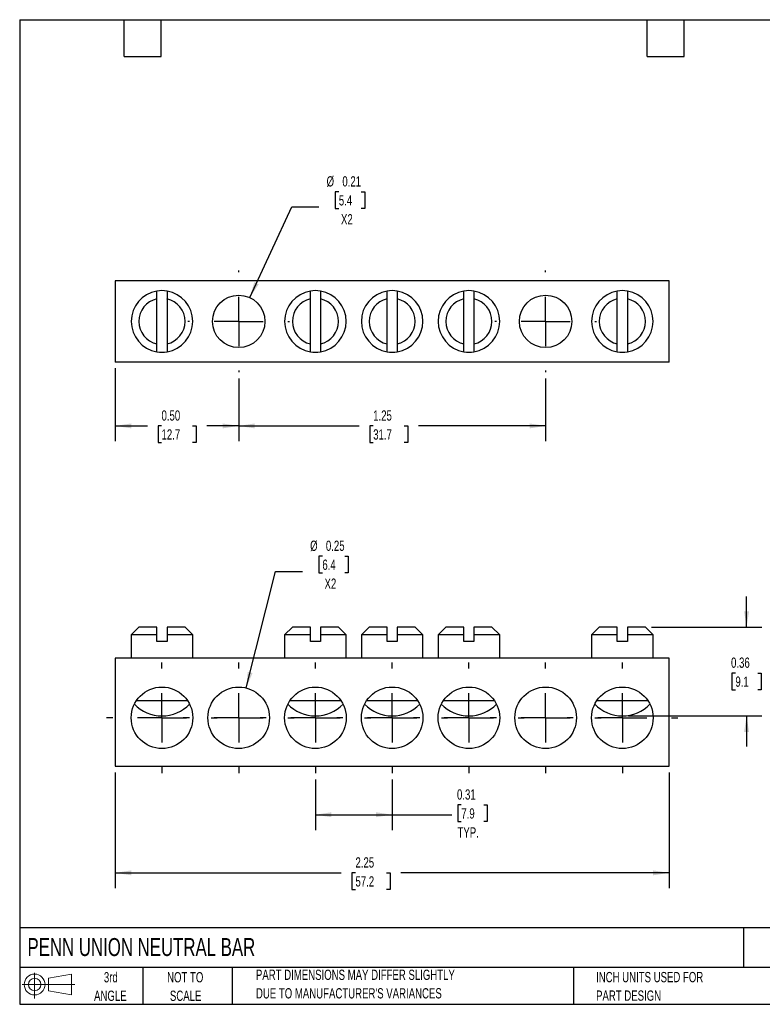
# Model space of a CAD drawing. Header units: inches. Extents: x 0.12 to 5.38, y 0.12 to 4.12.
# Tile 1 of 2: x 0.12 to 3.14, y 0.12 to 4.12. Entities that reach past the tile are written whole.
import ezdxf

# ---------------------------------------------------------------- set-up
doc = ezdxf.new("R2010")
doc.units = ezdxf.units.IN
doc.header["$LTSCALE"] = 0.5
doc.header["$MEASUREMENT"] = 0
doc.linetypes.add('CENTERX2', pattern=[0.8, 0.5, -0.1, 0.1, -0.1])
doc.layers.add('CENTER', color=40, linetype='CENTERX2')
doc.layers.add('SLD-DEFPOINTS', color=7, linetype='Continuous')
doc.layers.add('DIMENSIONS', color=140, linetype='Continuous', lineweight=25)
doc.layers.add('TEXT', color=140, linetype='Continuous', lineweight=25)
doc.styles.add('SLDTEXTSTYLE0', font='TXT', dxfattribs={"width": 0.7})
doc.dimstyles.new('SLDDIMSTYLE0', dxfattribs={"dimtxt": 0.04248, "dimasz": 0.065, "dimexe": 0, "dimexo": 0.0625, "dimgap": 0.01062, "dimtad": 0, "dimtih": 1, "dimtoh": 1, "dimrnd": 1e-09, "dimdsep": 46, "dimtxsty": 'SLDTEXTSTYLE0', "dimsah": 1, "dimcen": 0.09, "dimadec": 0, "dimazin": 2, "dimtfac": 1, "dimtmove": 0, "dimatfit": 0, "dimfxl": 0, "dimfrac": 2, "dimtolj": 1, "dimtzin": 12, "dimarcsym": 0})
doc.dimstyles.new('SLDDIMSTYLE1', dxfattribs={"dimtxt": 0.04248, "dimasz": 0.065, "dimexe": 0, "dimexo": 0.0625, "dimgap": 0.01062, "dimtad": 0, "dimtih": 1, "dimtoh": 1, "dimrnd": 1e-09, "dimdsep": 46, "dimtxsty": 'SLDTEXTSTYLE0', "dimsah": 1, "dimcen": 0.09, "dimadec": 0, "dimazin": 2, "dimtfac": 1, "dimtofl": 0, "dimtmove": 0, "dimatfit": 3, "dimfxl": 0, "dimfrac": 2, "dimtolj": 1, "dimtzin": 12, "dimarcsym": 0})
doc.dimstyles.new('SLDDIMSTYLE2', dxfattribs={"dimtxt": 0.04248, "dimasz": 0.065, "dimexe": 0, "dimexo": 0.0625, "dimgap": 0.01062, "dimtad": 0, "dimtih": 1, "dimtoh": 1, "dimrnd": 1e-09, "dimzin": 12, "dimdsep": 46, "dimtxsty": 'SLDTEXTSTYLE0', "dimsah": 1, "dimcen": 0.09, "dimadec": 0, "dimazin": 3, "dimtfac": 1, "dimtofl": 0, "dimtmove": 0, "dimatfit": 3, "dimfxl": 0, "dimfrac": 2, "dimtolj": 1, "dimtzin": 12, "dimarcsym": 0})
doc.dimstyles.new('SLDDIMSTYLE3', dxfattribs={"dimtxt": 0.04248, "dimasz": 0.065, "dimexe": 0, "dimexo": 0.0625, "dimgap": 0.01062, "dimtad": 0, "dimtih": 1, "dimtoh": 1, "dimrnd": 1e-09, "dimdsep": 46, "dimtxsty": 'SLDTEXTSTYLE0', "dimsah": 1, "dimcen": 0, "dimadec": 0, "dimazin": 2, "dimtfac": 1, "dimtofl": 0, "dimtmove": 0, "dimatfit": 3, "dimfxl": 0, "dimfrac": 2, "dimtolj": 1, "dimtzin": 12, "dimarcsym": 0})
doc.dimstyles.new('SLDDIMSTYLE4', dxfattribs={"dimtxt": 0.04248, "dimasz": 0.065, "dimexe": 0, "dimexo": 0.0625, "dimgap": 0.01062, "dimtad": 0, "dimtih": 1, "dimtoh": 1, "dimrnd": 1e-09, "dimzin": 0, "dimdsep": 46, "dimtxsty": 'SLDTEXTSTYLE0', "dimsah": 1, "dimcen": 0.09, "dimadec": 0, "dimazin": 0, "dimtfac": 1, "dimtofl": 0, "dimtmove": 0, "dimatfit": 3, "dimfxl": 0, "dimfrac": 2, "dimtolj": 1, "dimtzin": 12, "dimarcsym": 0})

# ---------------------------------------------------------------- blocks, each defined once
blk = doc.blocks.new('Block11')
at = {"color": 7, "linetype": 'Continuous', "lineweight": 18}
for p, q in [((0.051, 0.1045), (0.051, 0)), ((0.1079, 0.082), (0.2003, 0.0991)), ((0.1079, 0.0314), (0.1079, 0.082)), ((0.2003, 0.0991), (0.2003, 0.0144)), ((0, 0.0567), (0.2141, 0.0567)), ((0.1079, 0.0314), (0.2003, 0.0144))]:
    blk.add_line(p, q, dxfattribs=at)
for radius in [0.0423, 0.0253]:
    blk.add_circle((0.051, 0.0567), radius, dxfattribs=at)
blk = doc.blocks.new('Block12')
at = {"layer": 'SLD-DEFPOINTS'}
blk.add_blockref('Block11', (0, 0), dxfattribs=at)
blk = doc.blocks.new('_D')
at = {"layer": 'DIMENSIONS'}
for p, q in [((3.0787, 1.6568), (3.0787, 1.7818)), ((2.6927, 1.6568), (3.1412, 1.6568)), ((3.0333, 1.4705), (3.019, 1.4705)), ((3.019, 1.4705), (3.019, 1.403)), ((3.1241, 1.4705), (3.1384, 1.4705)), ((3.1384, 1.4705), (3.1384, 1.403)), ((3.019, 1.403), (3.0333, 1.403)), ((3.1384, 1.403), (3.1241, 1.403)), ((2.599, 1.2968), (3.1412, 1.2968)), ((3.0787, 1.2968), (3.0787, 1.1718))]:
    blk.add_line(p, q, dxfattribs=at)
for points in [[(3.0787, 1.6568), (3.0887, 1.7218), (3.0687, 1.7218)], [(3.0787, 1.2968), (3.0687, 1.2318), (3.0887, 1.2318)]]:
    blk.add_solid(points, dxfattribs=at)
at = {"layer": 'DIMENSIONS', "char_height": 0.04167, "attachment_point": 1, "style": 'SLDTEXTSTYLE0'}
for s, insert in [('0.36', (3.0156, 1.5338)), ('9.1', (3.0333, 1.4567))]:
    blk.add_mtext(s, dxfattribs=dict(at, insert=insert))
blk = doc.blocks.new('_D_1')
at = {"layer": 'DIMENSIONS'}
for p, q in [((1.3267, 1.0389), (1.3267, 0.8327)), ((1.6385, 1.0389), (1.6385, 0.8327)), ((1.9196, 0.935), (1.9054, 0.935)), ((1.9054, 0.935), (1.9054, 0.8674)), ((2.0105, 0.935), (2.0248, 0.935)), ((2.0248, 0.935), (2.0248, 0.8674)), ((1.3267, 0.8952), (1.6385, 0.8952)), ((1.6385, 0.8952), (1.8816, 0.8952)), ((1.9054, 0.8674), (1.9196, 0.8674)), ((2.0248, 0.8674), (2.0105, 0.8674))]:
    blk.add_line(p, q, dxfattribs=at)
for points in [[(1.3267, 0.8952), (1.3917, 0.8852), (1.3917, 0.9052)], [(1.6385, 0.8952), (1.5735, 0.9052), (1.5735, 0.8852)]]:
    blk.add_solid(points, dxfattribs=at)
at = {"layer": 'DIMENSIONS', "char_height": 0.04167, "attachment_point": 1, "style": 'SLDTEXTSTYLE0'}
for s, insert in [('0.31', (1.902, 0.9982)), ('7.9', (1.9196, 0.9212)), ('TYP.', (1.904, 0.8441))]:
    blk.add_mtext(s, dxfattribs=dict(at, insert=insert))
blk = doc.blocks.new('_D_2')
at = {"layer": 'DIMENSIONS'}
for p, q in [((0.5133, 1.0671), (0.5133, 0.5965)), ((2.7637, 1.0671), (2.7637, 0.5965)), ((0.5133, 0.659), (1.4318, 0.659)), ((1.4894, 0.659), (1.4751, 0.659)), ((1.4751, 0.659), (1.4751, 0.5915)), ((1.6156, 0.659), (1.6299, 0.659)), ((1.6299, 0.659), (1.6299, 0.5915)), ((2.7637, 0.659), (1.6732, 0.659)), ((1.4751, 0.5915), (1.4894, 0.5915)), ((1.6299, 0.5915), (1.6156, 0.5915))]:
    blk.add_line(p, q, dxfattribs=at)
for points in [[(0.5133, 0.659), (0.5783, 0.649), (0.5783, 0.669)], [(2.7637, 0.659), (2.6987, 0.669), (2.6987, 0.649)]]:
    blk.add_solid(points, dxfattribs=at)
at = {"layer": 'DIMENSIONS', "char_height": 0.04167, "attachment_point": 1, "style": 'SLDTEXTSTYLE0'}
for s, insert in [('2.25', (1.4894, 0.7222)), ('57.2', (1.4894, 0.6452))]:
    blk.add_mtext(s, dxfattribs=dict(at, insert=insert))
blk = doc.blocks.new('_D_3')
at = {"layer": 'DIMENSIONS'}
for p, q in [((1.3549, 1.9455), (1.3407, 1.9455)), ((1.3407, 1.9455), (1.3407, 1.878)), ((1.4458, 1.9455), (1.4601, 1.9455)), ((1.4601, 1.9455), (1.4601, 1.878)), ((1.0454, 1.4101), (1.1646, 1.8838)), ((1.1646, 1.8838), (1.274, 1.8838)), ((1.3407, 1.878), (1.3549, 1.878)), ((1.4601, 1.878), (1.4458, 1.878))]:
    blk.add_line(p, q, dxfattribs=at)
blk.add_solid([(1.0454, 1.4101), (1.071, 1.4707), (1.0516, 1.4756)], dxfattribs=at)
at = {"layer": 'DIMENSIONS', "char_height": 0.04167, "attachment_point": 1, "style": 'SLDTEXTSTYLE0'}
for s, insert in [('%%c', (1.3052, 2.0087)), ('0.25', (1.3693, 2.0087)), ('6.4', (1.3549, 1.9317)), ('X2', (1.3637, 1.8547))]:
    blk.add_mtext(s, dxfattribs=dict(at, insert=insert))
blk = doc.blocks.new('SW_CENTERMARKSYMBOL_0')
at = {"layer": 'CENTER', "color": 0}
for p, q in [((0, 0.2), (0, 0.225)), ((0, 0), (0, 0.1)), ((-0.2, 0), (-0.225, 0)), ((0, 0), (-0.1, 0)), ((0, 0), (0, -0.1)), ((0, 0), (0.1, 0)), ((0.2, 0), (0.225, 0)), ((0, -0.2), (0, -0.225))]:
    blk.add_line(p, q, dxfattribs=at)
blk = doc.blocks.new('SW_CENTERMARKSYMBOL_1')
at = {"layer": 'CENTER', "color": 0}
for p, q in [((0, 0.2), (0, 0.225)), ((0, 0), (0, 0.1)), ((-0.2, 0), (-0.225, 0)), ((0, 0), (-0.1, 0)), ((0, 0), (0, -0.1)), ((0, 0), (0.1, 0)), ((0.2, 0), (0.225, 0)), ((0, -0.2), (0, -0.225))]:
    blk.add_line(p, q, dxfattribs=at)
blk = doc.blocks.new('SW_CENTERMARKSYMBOL_2')
at = {"layer": 'CENTER', "color": 0}
for p, q in [((0, 0.2), (0, 0.225)), ((0, 0), (0, 0.1)), ((-0.2, 0), (-0.225, 0)), ((0, 0), (-0.1, 0)), ((0, 0), (0, -0.1)), ((0, 0), (0.1, 0)), ((0.2, 0), (0.225, 0)), ((0, -0.2), (0, -0.225))]:
    blk.add_line(p, q, dxfattribs=at)
blk = doc.blocks.new('SW_CENTERMARKSYMBOL_3')
at = {"layer": 'CENTER', "color": 0}
for p, q in [((0, 0.2), (0, 0.225)), ((0, 0), (0, 0.1)), ((-0.2, 0), (-0.225, 0)), ((0, 0), (-0.1, 0)), ((0, 0), (0, -0.1)), ((0, 0), (0.1, 0)), ((0.2, 0), (0.225, 0)), ((0, -0.2), (0, -0.225))]:
    blk.add_line(p, q, dxfattribs=at)
blk = doc.blocks.new('SW_CENTERMARKSYMBOL_4')
at = {"layer": 'CENTER', "color": 0}
for p, q in [((0, 0.2), (0, 0.225)), ((0, 0), (0, 0.1)), ((-0.2, 0), (-0.225, 0)), ((0, 0), (-0.1, 0)), ((0, 0), (0, -0.1)), ((0, 0), (0.1, 0)), ((0.2, 0), (0.225, 0)), ((0, -0.2), (0, -0.225))]:
    blk.add_line(p, q, dxfattribs=at)
blk = doc.blocks.new('SW_CENTERMARKSYMBOL_5')
at = {"layer": 'CENTER', "color": 0}
for p, q in [((0, 0.2), (0, 0.225)), ((0, 0), (0, 0.1)), ((-0.2, 0), (-0.225, 0)), ((0, 0), (-0.1, 0)), ((0, 0), (0, -0.1)), ((0, 0), (0.1, 0)), ((0.2, 0), (0.225, 0)), ((0, -0.2), (0, -0.225))]:
    blk.add_line(p, q, dxfattribs=at)
blk = doc.blocks.new('SW_CENTERMARKSYMBOL_6')
at = {"layer": 'CENTER', "color": 0}
for p, q in [((0, 0.2), (0, 0.225)), ((0, 0), (0, 0.1)), ((-0.2, 0), (-0.225, 0)), ((0, 0), (-0.1, 0)), ((0, 0), (0, -0.1)), ((0, 0), (0.1, 0)), ((0.2, 0), (0.225, 0)), ((0, -0.2), (0, -0.225))]:
    blk.add_line(p, q, dxfattribs=at)
blk = doc.blocks.new('_D_6')
at = {"layer": 'DIMENSIONS'}
for p, q in [((1.0149, 2.6678), (1.0149, 2.4122)), ((2.2622, 2.6678), (2.2622, 2.4122)), ((1.0149, 2.4747), (1.5039, 2.4747)), ((1.5615, 2.4747), (1.5472, 2.4747)), ((1.5472, 2.4747), (1.5472, 2.4072)), ((1.6877, 2.4747), (1.702, 2.4747)), ((1.702, 2.4747), (1.702, 2.4072)), ((2.2622, 2.4747), (1.7453, 2.4747)), ((1.5472, 2.4072), (1.5615, 2.4072)), ((1.702, 2.4072), (1.6877, 2.4072))]:
    blk.add_line(p, q, dxfattribs=at)
for points in [[(1.0149, 2.4747), (1.0799, 2.4647), (1.0799, 2.4847)], [(2.2622, 2.4747), (2.1972, 2.4847), (2.1972, 2.4647)]]:
    blk.add_solid(points, dxfattribs=at)
at = {"layer": 'DIMENSIONS', "char_height": 0.04167, "attachment_point": 1, "style": 'SLDTEXTSTYLE0'}
for s, insert in [('1.25', (1.5615, 2.5379)), ('31.7', (1.5615, 2.4609))]:
    blk.add_mtext(s, dxfattribs=dict(at, insert=insert))
blk = doc.blocks.new('_D_7')
at = {"layer": 'DIMENSIONS'}
for p, q in [((0.5133, 2.7089), (0.5133, 2.4122)), ((1.0149, 2.6678), (1.0149, 2.4122)), ((0.5133, 2.4747), (0.6438, 2.4747)), ((0.7013, 2.4747), (0.6871, 2.4747)), ((0.6871, 2.4747), (0.6871, 2.4072)), ((0.8276, 2.4747), (0.8418, 2.4747)), ((0.8418, 2.4747), (0.8418, 2.4072)), ((1.0149, 2.4747), (0.8851, 2.4747)), ((0.6871, 2.4072), (0.7013, 2.4072)), ((0.8418, 2.4072), (0.8276, 2.4072))]:
    blk.add_line(p, q, dxfattribs=at)
for points in [[(0.5133, 2.4747), (0.5783, 2.4647), (0.5783, 2.4847)], [(1.0149, 2.4747), (0.9499, 2.4847), (0.9499, 2.4647)]]:
    blk.add_solid(points, dxfattribs=at)
at = {"layer": 'DIMENSIONS', "char_height": 0.04167, "attachment_point": 1, "style": 'SLDTEXTSTYLE0'}
for s, insert in [('0.50', (0.7013, 2.5379)), ('12.7', (0.7013, 2.4609))]:
    blk.add_mtext(s, dxfattribs=dict(at, insert=insert))
blk = doc.blocks.new('_D_8')
at = {"layer": 'DIMENSIONS'}
for p, q in [((1.4218, 3.4258), (1.4075, 3.4258)), ((1.4075, 3.4258), (1.4075, 3.3583)), ((1.5127, 3.4258), (1.5269, 3.4258)), ((1.5269, 3.4258), (1.5269, 3.3583)), ((1.0599, 2.9958), (1.2314, 3.3641)), ((1.2314, 3.3641), (1.3408, 3.3641)), ((1.4075, 3.3583), (1.4218, 3.3583)), ((1.5269, 3.3583), (1.5127, 3.3583))]:
    blk.add_line(p, q, dxfattribs=at)
blk.add_solid([(1.0599, 2.9958), (1.0964, 3.0505), (1.0783, 3.059)], dxfattribs=at)
at = {"layer": 'DIMENSIONS', "char_height": 0.04167, "attachment_point": 1, "style": 'SLDTEXTSTYLE0'}
for s, insert in [('%%c', (1.372, 3.489)), ('0.21', (1.4362, 3.489)), ('5.4', (1.4218, 3.412)), ('X2', (1.4305, 3.335))]:
    blk.add_mtext(s, dxfattribs=dict(at, insert=insert))
blk = doc.blocks.new('SW_CENTERMARKSYMBOL_7')
at = {"layer": 'CENTER', "color": 0}
for p, q in [((0, 0.2), (0, 0.2065)), ((0, 0), (0, 0.1)), ((-0.2, 0), (-0.2065, 0)), ((0, 0), (-0.1, 0)), ((0, 0), (0, -0.1)), ((0, 0), (0.1, 0)), ((0.2, 0), (0.2065, 0)), ((0, -0.2), (0, -0.2065))]:
    blk.add_line(p, q, dxfattribs=at)
blk = doc.blocks.new('SW_CENTERMARKSYMBOL_8')
at = {"layer": 'CENTER', "color": 0}
for p, q in [((0, 0.2), (0, 0.2065)), ((0, 0), (0, 0.1)), ((-0.2, 0), (-0.2065, 0)), ((0, 0), (-0.1, 0)), ((0, 0), (0, -0.1)), ((0, 0), (0.1, 0)), ((0.2, 0), (0.2065, 0)), ((0, -0.2), (0, -0.2065))]:
    blk.add_line(p, q, dxfattribs=at)

msp = doc.modelspace()

# ---------------------------------------------------------------- linework, layer by layer
for p, q in [((2.7637, 3.0647), (0.5133, 3.0647)), ((0.5133, 3.0647), (0.5133, 2.7339)), ((2.7637, 2.7339), (2.7637, 3.0647)), ((0.6826, 2.8078), (0.6826, 2.9908)), ((0.7236, 2.9908), (0.7236, 2.8078)), ((1.3062, 2.8078), (1.3062, 2.9908)), ((1.3472, 2.9908), (1.3472, 2.8078)), ((1.618, 2.8078), (1.618, 2.9908)), ((1.659, 2.9908), (1.659, 2.8078)), ((1.9299, 2.8078), (1.9299, 2.9908)), ((1.9709, 2.9908), (1.9709, 2.8078)), ((2.5535, 2.8078), (2.5535, 2.9908)), ((2.5945, 2.9908), (2.5945, 2.8078)), ((2.7637, 2.7339), (0.5133, 2.7339)), ((0.6094, 1.6568), (0.5781, 1.6256)), ((0.6826, 1.6568), (0.6094, 1.6568)), ((0.7969, 1.6568), (0.7236, 1.6568)), ((0.8281, 1.6256), (0.7969, 1.6568)), ((1.233, 1.6568), (1.2017, 1.6256)), ((1.3062, 1.6568), (1.233, 1.6568)), ((1.4205, 1.6568), (1.3472, 1.6568)), ((1.4517, 1.6256), (1.4205, 1.6568)), ((1.5448, 1.6568), (1.5135, 1.6256)), ((1.618, 1.6568), (1.5448, 1.6568)), ((1.7323, 1.6568), (1.659, 1.6568)), ((1.7635, 1.6256), (1.7323, 1.6568)), ((1.8566, 1.6568), (1.8254, 1.6256)), ((1.9299, 1.6568), (1.8566, 1.6568)), ((2.0441, 1.6568), (1.9709, 1.6568)), ((2.0754, 1.6256), (2.0441, 1.6568)), ((2.4802, 1.6568), (2.449, 1.6256)), ((2.5535, 1.6568), (2.4802, 1.6568)), ((2.6677, 1.6568), (2.5945, 1.6568)), ((2.699, 1.6256), (2.6677, 1.6568)), ((0.5781, 1.6256), (0.5781, 1.5318)), ((0.6826, 1.6256), (0.5781, 1.6256)), ((0.6826, 1.5988), (0.6826, 1.6256)), ((0.7236, 1.6256), (0.7236, 1.5988)), ((0.8281, 1.6256), (0.7236, 1.6256)), ((0.8281, 1.5318), (0.8281, 1.6256)), ((1.2017, 1.6256), (1.2017, 1.5318)), ((1.3062, 1.6256), (1.2017, 1.6256)), ((1.3062, 1.5988), (1.3062, 1.6256)), ((1.3472, 1.6256), (1.3472, 1.5988)), ((1.4517, 1.6256), (1.3472, 1.6256)), ((1.4517, 1.5318), (1.4517, 1.6256)), ((1.5135, 1.6256), (1.5135, 1.5318)), ((1.618, 1.6256), (1.5135, 1.6256)), ((1.618, 1.5988), (1.618, 1.6256)), ((1.659, 1.6256), (1.659, 1.5988)), ((1.7635, 1.6256), (1.659, 1.6256)), ((1.7635, 1.5318), (1.7635, 1.6256)), ((1.8254, 1.6256), (1.8254, 1.5318)), ((1.9299, 1.6256), (1.8254, 1.6256)), ((1.9299, 1.5988), (1.9299, 1.6256)), ((1.9709, 1.6256), (1.9709, 1.5988)), ((2.0754, 1.6256), (1.9709, 1.6256)), ((2.0754, 1.5318), (2.0754, 1.6256)), ((2.449, 1.6256), (2.449, 1.5318)), ((2.5535, 1.6256), (2.449, 1.6256)), ((2.5535, 1.5988), (2.5535, 1.6256)), ((2.5945, 1.6256), (2.5945, 1.5988)), ((2.699, 1.6256), (2.5945, 1.6256)), ((2.699, 1.5318), (2.699, 1.6256)), ((0.7236, 1.5988), (0.6826, 1.5988)), ((1.3472, 1.5988), (1.3062, 1.5988)), ((1.659, 1.5988), (1.618, 1.5988)), ((1.9709, 1.5988), (1.9299, 1.5988)), ((2.5945, 1.5988), (2.5535, 1.5988)), ((0.5133, 1.5318), (0.5133, 1.0921)), ((2.7637, 1.5318), (0.5133, 1.5318)), ((2.7637, 1.0921), (2.7637, 1.5318)), ((0.5995, 1.3588), (0.8067, 1.3588)), ((1.2231, 1.3588), (1.4303, 1.3588)), ((1.5349, 1.3588), (1.7422, 1.3588)), ((1.8467, 1.3588), (2.054, 1.3588)), ((2.4704, 1.3588), (2.6776, 1.3588)), ((0.5133, 1.0921), (2.7637, 1.0921))]:
    msp.add_line(p, q)
for centre, radius in [((1.0149, 2.8993), 0.1065), ((2.2622, 2.8993), 0.1065), ((0.7031, 1.2889), 0.125), ((1.0149, 1.2889), 0.125), ((1.3267, 1.2889), 0.125), ((1.6385, 1.2889), 0.125), ((1.9504, 1.2889), 0.125), ((2.2622, 1.2889), 0.125), ((2.574, 1.2889), 0.125)]:
    msp.add_circle(centre, radius)
for centre, radius, start, end in [((0.7031, 2.8993), 0.125, 99.4391, 260.5609), ((0.7031, 2.8993), 0.125, 80.5609, 99.4391), ((0.7031, 2.8993), 0.125, 279.4391, 80.5609), ((1.3267, 2.8993), 0.125, 99.4391, 260.5609), ((1.3267, 2.8993), 0.125, 80.5609, 99.4391), ((1.3267, 2.8993), 0.125, 279.4391, 80.5609), ((1.6385, 2.8993), 0.125, 99.4391, 260.5609), ((1.6385, 2.8993), 0.125, 80.5609, 99.4391), ((1.6385, 2.8993), 0.125, 279.4391, 80.5609), ((1.9504, 2.8993), 0.125, 99.4391, 260.5609), ((1.9504, 2.8993), 0.125, 80.5609, 99.4391), ((1.9504, 2.8993), 0.125, 279.4391, 80.5609), ((2.574, 2.8993), 0.125, 99.4391, 260.5609), ((2.574, 2.8993), 0.125, 80.5609, 99.4391), ((2.574, 2.8993), 0.125, 279.4391, 80.5609), ((0.7031, 2.8993), 0.0937, 102.6307, 257.3693), ((0.7031, 2.8993), 0.0937, 282.6307, 77.3693), ((1.3267, 2.8993), 0.0937, 102.6307, 257.3693), ((1.3267, 2.8993), 0.0937, 282.6307, 77.3693), ((1.6385, 2.8993), 0.0937, 102.6307, 257.3693), ((1.6385, 2.8993), 0.0937, 282.6307, 77.3693), ((1.9504, 2.8993), 0.0937, 102.6307, 257.3693), ((1.9504, 2.8993), 0.0937, 282.6307, 77.3693), ((2.574, 2.8993), 0.0937, 102.6307, 257.3693), ((2.574, 2.8993), 0.0937, 282.6307, 77.3693), ((0.7031, 2.8993), 0.125, 260.5609, 279.4391), ((1.3267, 2.8993), 0.125, 260.5609, 279.4391), ((1.6385, 2.8993), 0.125, 260.5609, 279.4391), ((1.9504, 2.8993), 0.125, 260.5609, 279.4391), ((2.574, 2.8993), 0.125, 260.5609, 279.4391), ((0.7031, 1.4538), 0.157, 224.3844, 315.6156), ((1.3267, 1.4538), 0.157, 224.3844, 315.6156), ((1.6385, 1.4538), 0.157, 224.3844, 315.6156), ((1.9504, 1.4538), 0.157, 224.3844, 315.6156), ((2.574, 1.4538), 0.157, 224.3844, 315.6156)]:
    msp.add_arc(centre, radius, start, end)
for points in [[(0.6826, 2.9908), (0.6826, 3.0014), (0.6826, 3.012), (0.6826, 3.0226)], [(0.7236, 3.0226), (0.7236, 3.012), (0.7236, 3.0014), (0.7236, 2.9908)], [(1.3062, 2.9908), (1.3062, 3.0014), (1.3062, 3.012), (1.3062, 3.0226)], [(1.3472, 3.0226), (1.3472, 3.012), (1.3472, 3.0014), (1.3472, 2.9908)], [(1.618, 2.9908), (1.618, 3.0014), (1.618, 3.012), (1.618, 3.0226)], [(1.659, 3.0226), (1.659, 3.012), (1.659, 3.0014), (1.659, 2.9908)], [(1.9299, 2.9908), (1.9299, 3.0014), (1.9299, 3.012), (1.9299, 3.0226)], [(1.9709, 3.0226), (1.9709, 3.012), (1.9709, 3.0014), (1.9709, 2.9908)], [(2.5535, 2.9908), (2.5535, 3.0014), (2.5535, 3.012), (2.5535, 3.0226)], [(2.5945, 3.0226), (2.5945, 3.012), (2.5945, 3.0014), (2.5945, 2.9908)], [(0.6826, 2.776), (0.6826, 2.7866), (0.6826, 2.7972), (0.6826, 2.8078)], [(0.7236, 2.8078), (0.7236, 2.7972), (0.7236, 2.7866), (0.7236, 2.776)], [(1.3062, 2.776), (1.3062, 2.7866), (1.3062, 2.7972), (1.3062, 2.8078)], [(1.3472, 2.8078), (1.3472, 2.7972), (1.3472, 2.7866), (1.3472, 2.776)], [(1.618, 2.776), (1.618, 2.7866), (1.618, 2.7972), (1.618, 2.8078)], [(1.659, 2.8078), (1.659, 2.7972), (1.659, 2.7866), (1.659, 2.776)], [(1.9299, 2.776), (1.9299, 2.7866), (1.9299, 2.7972), (1.9299, 2.8078)], [(1.9709, 2.8078), (1.9709, 2.7972), (1.9709, 2.7866), (1.9709, 2.776)], [(2.5535, 2.776), (2.5535, 2.7866), (2.5535, 2.7972), (2.5535, 2.8078)], [(2.5945, 2.8078), (2.5945, 2.7972), (2.5945, 2.7866), (2.5945, 2.776)], [(0.6826, 1.6256), (0.6826, 1.636), (0.6826, 1.6465), (0.6826, 1.6568)], [(0.7236, 1.6568), (0.7236, 1.6465), (0.7236, 1.636), (0.7236, 1.6256)], [(1.3062, 1.6256), (1.3062, 1.636), (1.3062, 1.6465), (1.3062, 1.6568)], [(1.3472, 1.6568), (1.3472, 1.6465), (1.3472, 1.636), (1.3472, 1.6256)], [(1.618, 1.6256), (1.618, 1.636), (1.618, 1.6465), (1.618, 1.6568)], [(1.659, 1.6568), (1.659, 1.6465), (1.659, 1.636), (1.659, 1.6256)], [(1.9299, 1.6256), (1.9299, 1.636), (1.9299, 1.6465), (1.9299, 1.6568)], [(1.9709, 1.6568), (1.9709, 1.6465), (1.9709, 1.636), (1.9709, 1.6256)], [(2.5535, 1.6256), (2.5535, 1.636), (2.5535, 1.6465), (2.5535, 1.6568)], [(2.5945, 1.6568), (2.5945, 1.6465), (2.5945, 1.636), (2.5945, 1.6256)]]:
    msp.add_open_spline(points, degree=3)
at = {"layer": 'TEXT'}
for p, q in [((0.125, 4.125), (5.375, 4.125)), ((0.125, 4.125), (0.125, 0.125)), ((0.55, 3.975), (0.55, 4.125)), ((0.7, 3.975), (0.7, 4.125)), ((2.675, 3.975), (2.675, 4.125)), ((2.825, 3.975), (2.825, 4.125)), ((0.55, 3.975), (0.7, 3.975)), ((2.675, 3.975), (2.825, 3.975)), ((5.375, 0.4356), (0.125, 0.4356)), ((3.0661, 0.4356), (3.0661, 0.275)), ((5.375, 0.275), (0.125, 0.275)), ((0.625, 0.275), (0.625, 0.125)), ((0.9884, 0.275), (0.9884, 0.125)), ((2.3749, 0.275), (2.3749, 0.125)), ((0.125, 0.125), (5.375, 0.125))]:
    msp.add_line(p, q, dxfattribs=at)

# ---------------------------------------------------------------- block references
at = {"layer": 'CENTER'}
for name, p in [('SW_CENTERMARKSYMBOL_7', (1.0149, 2.8993)), ('SW_CENTERMARKSYMBOL_8', (2.2622, 2.8993)), ('SW_CENTERMARKSYMBOL_1', (0.7031, 1.2889)), ('SW_CENTERMARKSYMBOL_0', (1.0149, 1.2889)), ('SW_CENTERMARKSYMBOL_2', (1.3267, 1.2889)), ('SW_CENTERMARKSYMBOL_3', (1.6385, 1.2889)), ('SW_CENTERMARKSYMBOL_4', (1.9504, 1.2889)), ('SW_CENTERMARKSYMBOL_5', (2.2622, 1.2889)), ('SW_CENTERMARKSYMBOL_6', (2.574, 1.2889))]:
    msp.add_blockref(name, p, dxfattribs=at)
at = {"layer": 'SLD-DEFPOINTS'}
msp.add_blockref('Block12', (0.1346, 0.1487), dxfattribs=at)

# ---------------------------------------------------------------- texts
at = {"layer": 'TEXT', "style": 'SLDTEXTSTYLE0'}
for s, insert, char_height, attachment_point in [('PENN UNION NEUTRAL BAR', (0.1568, 0.3941), 0.072917, 1), ('3rd', (0.4953, 0.2558), 0.04167, 2), ('NOT TO', (0.7976, 0.2558), 0.04167, 2), ('PART DIMENSIONS MAY DIFFER SLIGHTLY', (1.085, 0.2658), 0.041667, 1), ('INCH UNITS USED FOR', (2.4671, 0.2564), 0.041667, 1), ('ANGLE', (0.4934, 0.1806), 0.04167, 2), ('SCALE', (0.7994, 0.1806), 0.04167, 2), ("DUE TO MANUFACTURER'S VARIANCES", (1.085, 0.1905), 0.041667, 1), ('PART DESIGN', (2.4671, 0.1812), 0.041667, 1)]:
    msp.add_mtext(s, dxfattribs=dict(at, insert=insert, char_height=char_height, attachment_point=attachment_point))

# ---------------------------------------------------------------- dimensions: what is measured, and where the dimension line sits
at = {"layer": 'DIMENSIONS'}
for p1, p2, picture, middle in [((0.97, 2.8028), (1.0599, 2.9958), '_D_8', (1.4672, 3.3861)), ((0.9844, 1.1677), (1.0454, 1.4101), '_D_3', (1.4004, 1.9058))]:
    dim = msp.add_diameter_dim_2p(p1=p1, p2=p2, text='<>\\PX2', dimstyle='SLDDIMSTYLE3', dxfattribs=at)
    dim.commit()
    dim.dimension.update_dxf_attribs({"geometry": picture, "text_midpoint": middle, "dimtype": 163})
for base, p1, p2, dimstyle, picture, middle in [((1.0149, 2.4747), (0.5133, 2.7339), (1.0149, 2.6928), 'SLDDIMSTYLE4', '_D_7', (0.7644, 2.4747)), ((2.2622, 2.4747), (1.0149, 2.6928), (2.2622, 2.6928), 'SLDDIMSTYLE2', '_D_6', (1.6246, 2.4747))]:
    dim = msp.add_linear_dim(base=base, p1=p1, p2=p2, dimstyle=dimstyle, dxfattribs=at)
    dim.commit()
    dim.dimension.update_dxf_attribs({"geometry": picture, "text_midpoint": middle, "dimtype": 160})
for base, p1, p2, angle, dimstyle, picture, middle in [((3.0787, 1.2968), (2.6677, 1.6568), (2.574, 1.2968), 90, 'SLDDIMSTYLE0', '_D', (3.0787, 1.4705)), ((2.7637, 0.659), (0.5133, 1.0921), (2.7637, 1.0921), 0, 'SLDDIMSTYLE2', '_D_2', (1.5525, 0.659))]:
    dim = msp.add_linear_dim(base=base, p1=p1, p2=p2, angle=angle, dimstyle=dimstyle, dxfattribs=at)
    dim.commit()
    dim.dimension.update_dxf_attribs({"geometry": picture, "text_midpoint": middle, "dimtype": 160})
dim = msp.add_linear_dim(base=(1.6385, 0.8952), p1=(1.3267, 1.0639), p2=(1.6385, 1.0639), text='<>\\PTYP.', dimstyle='SLDDIMSTYLE1', dxfattribs=at)
dim.commit()
dim.dimension.update_dxf_attribs({"geometry": '_D_1', "text_midpoint": (1.9651, 0.8952), "dimtype": 160})

doc.saveas('drawing.dxf')
